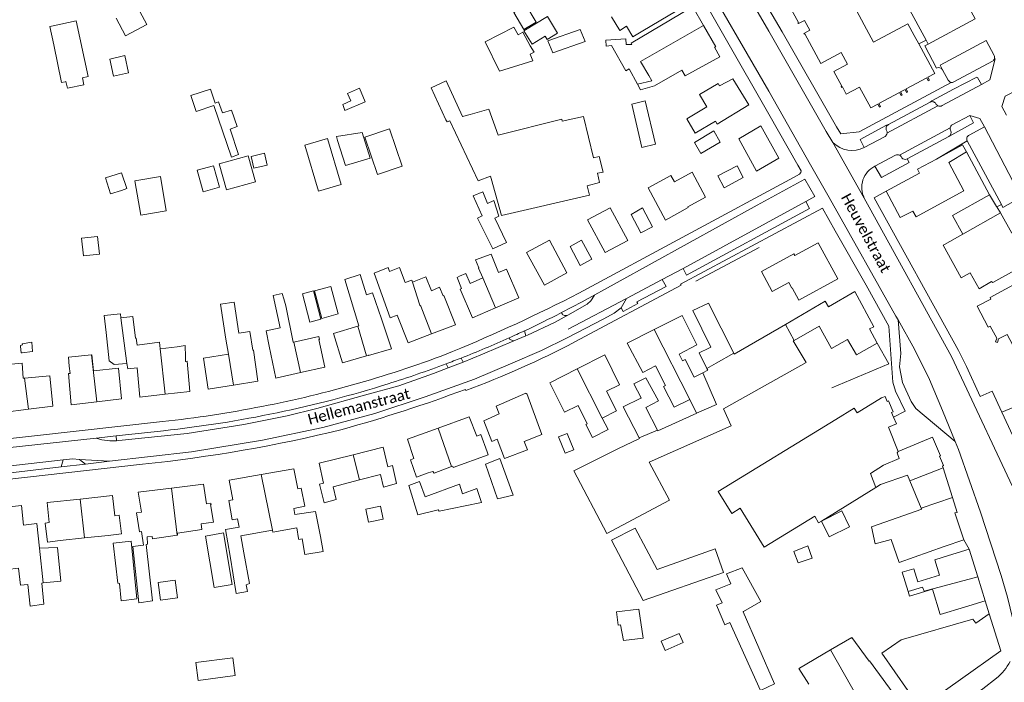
# Model space of a CAD drawing. Extents: x 177628 to 188968, y 384226 to 390673.
# Tile 122 of 256: x 182826 to 183055, y 385870 to 386023. Entities that reach past the tile are written whole.
import ezdxf

# ---------------------------------------------------------------- set-up
doc = ezdxf.new("R2010")
doc.units = 0
for name, color, linetype, lineweight in [('B01_F', 14, 'Continuous', 9), ('B01_T', 14, 'Continuous', 9), ('B02_F', 14, 'Continuous', 9), ('B02_T', 14, 'Continuous', 9), ('B07_D', 14, 'Continuous', 9), ('B11_F', 14, 'Continuous', 9), ('B11_S', 14, 'Continuous', 9), ('B14_D', 14, 'Continuous', 9), ('B14_F', 14, 'Continuous', 9), ('T01_F', 253, 'Continuous', 9), ('T02_F', 253, 'RASTER', 9), ('T03_T', 253, 'Continuous', 9), ('T04_F', 253, 'HAAG', 9), ('V00_F', 8, 'Continuous', 9), ('V00_T', 8, 'Continuous', 9), ('Z06', 7, 'Continuous', 9)]:
    doc.layers.add(name, color=color, linetype=linetype, lineweight=lineweight)
doc.styles.add('Legend', font='calibri.ttf')
doc.linetypes.add('HAAG', pattern='A,4,-1,[5,TOPOCAD.SHX,S=0.35,R=0,X=-0.35,Y=-0.35],-1', length=6)
doc.linetypes.add('RASTER', pattern='A,4,-1,[4,TOPOCAD.SHX,S=0.5,R=0,X=-0.5,Y=0],-1', length=6)

msp = doc.modelspace()

# ---------------------------------------------------------------- linework, layer by layer
at = {"layer": 'B01_F', "linetype": 'Continuous'}
for points in [[(182970.451, 386020.417), (182968.458, 386019.209)], [(182924.504, 385959.157), (182923.675, 385961.137)], [(182908.143, 385959.89), (182910.165, 385953.829)], [(182879.686, 385950.865), (182880.328, 385946.525)], [(182883.457, 385951.027), (182884.152, 385947.48)], [(182851.168, 385943.433), (182851.349, 385942.237), (182853.515, 385942.458)], [(182988.308, 385913.747), (183015.57, 385930.486)], [(182934.948, 385922.299), (182934.701, 385922.983)], [(182875.08, 385898.761), (182874.048, 385904.98), (182877.15, 385905.541)], [(182853.889, 385887.958), (182852.537, 385900.998), (182855.035, 385901.326)], [(183030.213, 385897.345), (183040.676, 385900.999)], [(183038.515, 385897.973), (183041.671, 385898.938)], [(182876.511, 385890.138), (182875.08, 385898.761)], [(183039.77, 385885.226), (183045.418, 385886.954)], [(183030.737, 385879.419), (183047.329, 385884.213), (183048.04, 385883.214)], [(183023.373, 385874.547), (183023.252, 385874.458), (183019.251, 385879.926)], [(183026.218, 385876.274), (183032.228, 385867.637)]]:
    msp.add_lwpolyline(points, dxfattribs=at)
at = {"layer": 'B01_T', "linetype": 'Continuous'}
for points in [[(183006.428, 386045.397), (183008.878, 386046.639), (183024.283, 386017.979), (183032.263, 386022.269), (183033.752, 386019.522)], [(182978.519, 386032.619), (182981.804, 386027.114), (182974.996, 386023.051)], [(183003.217, 386029.344), (183006.922, 386022.548), (183006.764, 386022.462), (183006.864, 386022.278), (183008.269, 386023.044), (183009.513, 386020.761), (183008.109, 386019.995), (183008.209, 386019.811), (183008.367, 386019.897), (183012.043, 386013.04), (183016.799, 386015.597), (183018.253, 386012.893), (183015.129, 386011.198), (183016.979, 386007.745), (183016.792, 386007.68), (183016.875, 386007.506), (183017.121, 386007.638), (183017.943, 386005.931), (183021.08, 386007.576), (183023.689, 386002.748), (183025.281, 386003.605), (183025.66, 386002.901), (183025.895, 386003.036), (183025.52, 386003.734), (183030.31, 386006.312), (183030.689, 386005.608), (183030.921, 386005.739), (183030.544, 386006.438), (183031.605, 386007.009), (183031.976, 386006.319), (183032.209, 386006.434), (183031.833, 386007.132), (183036.634, 386009.716), (183037.007, 386009.021), (183037.255, 386009.145), (183036.877, 386009.847), (183038.491, 386010.716), (183034.799, 386017.576)], [(182984.888, 386021.81), (182982.462, 386025.997), (182981.89, 386025.669), (182981.771, 386025.878), (182968.068, 386017.759), (182968.254, 386017.444)], [(182970.451, 386020.417), (182974.996, 386023.051)], [(182973.511, 386007.848), (182979.882, 386011.455), (182980.615, 386010.165), (182988.653, 386014.549), (182987.451, 386016.789), (182987.694, 386016.929), (182984.888, 386021.81)], [(183034.799, 386017.576), (183033.752, 386019.522)], [(182995.39, 386003.455), (182991.686, 386009.498), (182988.581, 386007.841), (182988.261, 386008.397), (182983.928, 386005.881), (182985.635, 386002.949), (182981.006, 386000.209), (182982.946, 385996.877), (182987.623, 385999.655), (182988.01, 385998.991), (182995.39, 386003.455)], [(183002.355, 385991.055), (182997.193, 385988.102), (182993.033, 385995.592), (182998.155, 385998.577), (183002.355, 385991.055)], [(183038.874, 385990.879), (183044.912, 385994.157), (183045.843, 385992.526)], [(183038.874, 385990.879), (183034.482, 385988.512), (183034.97, 385987.606), (183027.221, 385983.429)], [(182981.33, 385979.613), (182976.08, 385976.731), (182972.03, 385984.206), (182977.316, 385987.073), (182978.118, 385985.582)], [(182982.257, 385987.809), (182985.346, 385982.069), (182981.226, 385979.807)], [(183027.221, 385983.429), (183030.513, 385977.322), (183033.427, 385978.815), (183034.194, 385977.44), (183043.375, 385982.532)], [(182967.293, 385972.018), (182962.069, 385969.214), (182957.982, 385976.755), (182963.226, 385979.555), (182967.293, 385972.018)], [(182981.226, 385979.807), (182981.33, 385979.613)], [(183053.738, 385978.368), (183056.348, 385973.671)], [(182953.203, 385964.482), (182948.018, 385961.632), (182943.856, 385969.171), (182949.155, 385972.06), (182953.203, 385964.482)], [(183040.784, 385971.09), (183045.02, 385973.445)], [(183016.005, 385963.064), (183011.475, 385971.477), (183006.018, 385968.539), (183005.818, 385968.911), (182998.29, 385964.83), (183000.777, 385960.184), (183004.627, 385962.27), (183005.356, 385960.957), (183005.398, 385960.979), (183006.95, 385958.166), (183016.005, 385963.064)], [(183064.265, 385969.06), (183052, 385962.225), (183051.714, 385962.421), (183051.662, 385962.52), (183048.789, 385960.787), (183046.727, 385964.498), (183044.63, 385963.333), (183040.429, 385970.893), (183040.784, 385971.09)], [(182937.348, 385964.573), (182939.146, 385965.354), (182942.011, 385958.662), (182936.648, 385956.367)], [(183050.889, 385951.898), (183048.355, 385956.745), (183051.512, 385958.395), (183051.373, 385958.752), (183065.606, 385966.515)], [(182908.47, 385964.388), (182912.168, 385954.065), (182913.793, 385954.663)], [(182921.792, 385960.316), (182920.456, 385963.595), (182917.372, 385962.341)], [(182928.31, 385963.689), (182927.727, 385963.436)], [(182936.648, 385956.367), (182931.282, 385954.071), (182928.448, 385960.709), (182928.722, 385960.828)], [(182924.504, 385959.157), (182924.642, 385959.215), (182927.388, 385952.471), (182921.796, 385950.322)], [(183025.155, 385948.174), (183023.384, 385951.468), (183024.343, 385951.984), (183019.94, 385960.171), (183013.838, 385956.64)], [(183003.857, 385952.522), (183013.092, 385957.916), (183013.838, 385956.64)], [(182910.165, 385953.829), (182912.479, 385946.892), (182907.161, 385945.33), (182907.141, 385945.391), (182906.685, 385945.253)], [(182921.796, 385950.322), (182916.388, 385948.243), (182913.793, 385954.663)], [(182979.192, 385945.663), (182983.349, 385947.771), (182979.918, 385954.564), (182973.433, 385951.324)], [(182906.685, 385945.253), (182901.173, 385943.583), (182899.047, 385950.421), (182904.683, 385952.149)], [(182904.683, 385952.149), (182904.951, 385952.231)], [(182992.018, 385945.607), (183003.857, 385952.522)], [(183050.889, 385951.898), (183051.349, 385952.146), (183052.881, 385949.303), (183052.623, 385948.485), (183053.048, 385948.35), (183053.301, 385949.154), (183055.253, 385950.217), (183058.923, 385943.418), (183061.24, 385944.669), (183062.076, 385943.121), (183065.609, 385945.027), (183061.365, 385952.839)], [(182891.425, 385941.348), (182897.091, 385942.598), (182895.696, 385949.039), (182895.809, 385949.063), (182895.674, 385949.712), (182889.86, 385948.442)], [(182973.433, 385951.324), (182967.156, 385948.188), (182970.795, 385941.403), (182973.731, 385942.892)], [(182864.75, 385945.024), (182864.679, 385947.617), (182862.777, 385947.364)], [(182874.12, 385949.13), (182874.679, 385945.606)], [(182884.152, 385947.48), (182885.683, 385940.082), (182891.425, 385941.348)], [(182889.86, 385948.442), (182889.734, 385948.414)], [(183018.273, 385949.047), (183020.362, 385945.471), (183025.155, 385948.174)], [(182837.797, 385942.866), (182837.58, 385944.919)], [(182874.679, 385945.606), (182868.878, 385944.738)], [(182868.878, 385944.738), (182869.965, 385937.529), (182875.843, 385938.464)], [(182875.843, 385938.464), (182881.537, 385939.37), (182880.476, 385946.547), (182880.328, 385946.525)], [(182962.338, 385937.035), (182965.366, 385938.546), (182961.96, 385945.45), (182955.574, 385942.202)], [(182991.887, 385945.866), (182992.018, 385945.607)], [(182844.186, 385934.581), (182849.911, 385935.251), (182849.214, 385942.356), (182843.393, 385941.75)], [(182853.515, 385942.458), (182854.118, 385935.677), (182860.023, 385936.341)], [(182860.023, 385936.341), (182865.719, 385936.982), (182865.117, 385943.998), (182864.784, 385943.963), (182864.777, 385944.038)], [(182827.393, 385940.076), (182827.114, 385940.05)], [(182828.296, 385932.839), (182834.013, 385933.552), (182833.298, 385940.628), (182827.393, 385940.076)], [(182837.975, 385941.185), (182837.609, 385941.147), (182838.251, 385933.887), (182844.186, 385934.581)], [(182955.574, 385942.202), (182949.268, 385938.994), (182952.667, 385932.209), (182955.78, 385933.762)], [(182822.126, 385939.419), (182821.657, 385939.376), (182822.362, 385932.099), (182828.296, 385932.839)], [(182937.484, 385931.773), (182936.814, 385933.543), (182943.685, 385936.588), (182943.74, 385936.418), (182943.92, 385936.489), (182947.394, 385927.009), (182943.278, 385925.414)], [(183028.944, 385930.996), (183028.466, 385932.076), (183028.867, 385932.243), (183027.777, 385934.795), (183027.476, 385934.672), (183026.993, 385935.831), (183026.15, 385935.489), (183020.495, 385932.018), (183019.829, 385933.101), (183015.57, 385930.486)], [(183056.575, 385926.721), (183063.019, 385929.542), (183065.554, 385924.211), (183071.51, 385927.306), (183064.634, 385936.579), (183054.044, 385932.213)], [(182934.701, 385922.983), (182933.233, 385926.968), (182932.287, 385926.627), (182930.538, 385931.065), (182923.3, 385928.472)], [(182935.756, 385925.408), (182933.941, 385930.202), (182937.484, 385931.773)], [(183030.04, 385923.06), (183027.741, 385928.667), (183029.622, 385929.466), (183028.944, 385930.996)], [(183054.044, 385932.213), (183056.575, 385926.721)], [(182923.3, 385928.472), (182916.204, 385925.929), (182917.683, 385921.433), (182916.919, 385921.151), (182918.344, 385917.129), (182921.051, 385918.115)], [(183040.452, 385919.298), (183040.33, 385919.69), (183040.54, 385919.78), (183039.61, 385921.98), (183039.8, 385922.07), (183037.99, 385926.41), (183030.04, 385923.06)], [(182903.613, 385922.307), (182895.724, 385920.357), (182896.761, 385915.735), (182895.842, 385915.499), (182896.884, 385911.19), (182899.685, 385911.908), (182898.961, 385914.903), (182905.059, 385916.461)], [(182903.613, 385922.307), (182910.565, 385924.026), (182911.667, 385919.528), (182912.709, 385919.804), (182913.705, 385915.62), (182910.645, 385914.825), (182909.951, 385917.711), (182905.059, 385916.461)], [(182882.282, 385917.711), (182874.865, 385916.427), (182875.698, 385911.877), (182874.754, 385911.694), (182875.587, 385907.192), (182876.828, 385907.425)], [(182889.838, 385909.871), (182892.379, 385910.349), (182891.593, 385914.541), (182890.79, 385914.39), (182889.832, 385919.019), (182882.282, 385917.711)], [(183042.596, 385912.404), (183040.452, 385919.298)], [(182868.356, 385906.25), (182871.203, 385906.69), (182870.57, 385910.761), (182870.697, 385910.78), (182870.652, 385911.071), (182869.576, 385910.899), (182868.881, 385915.453), (182861.479, 385914.572)], [(182840.321, 385912.037), (182847.804, 385912.834), (182848.357, 385908.165), (182849.378, 385908.298), (182849.89, 385903.995), (182846.809, 385903.616)], [(182861.479, 385914.572), (182853.766, 385913.629), (182854.536, 385908.993), (182853.401, 385908.808), (182854.107, 385904.437), (182854.519, 385904.501)], [(182827.209, 385906.004), (182826.671, 385910.522), (182819.067, 385909.708)], [(182835.669, 385902.398), (182832.714, 385902.046), (182832.232, 385906.465), (182833.123, 385906.574), (182832.673, 385911.222), (182840.321, 385912.037)], [(183042.596, 385912.404), (183043.67, 385908.95), (183043.16, 385908.8), (183045.26, 385902.6)], [(182894.866, 385909.156), (182890.111, 385908.417)], [(182827.209, 385906.004), (182830.248, 385906.375), (182830.89, 385900.616)], [(182890.579, 385905.39), (182890.972, 385902.846)], [(182890.972, 385902.846), (182891.002, 385902.649), (182891.778, 385902.779)], [(183045.26, 385902.6), (183040.676, 385900.999)], [(183046.495, 385900.413), (183041.671, 385898.938)], [(183048.453, 385894.012), (183046.495, 385900.413)], [(183048.453, 385894.012), (183050.168, 385888.407)], [(183050.168, 385888.407), (183045.418, 385886.954)], [(183051.126, 385885.412), (183053.79, 385876.87), (183035.1, 385863.51)], [(183048.04, 385883.214), (183051.126, 385885.412)], [(183023.373, 385874.547), (183032.675, 385861.835)]]:
    msp.add_lwpolyline(points, dxfattribs=at)
at = {"layer": 'B02_F', "linetype": 'Continuous'}
for points in [[(182834.042, 386021.76), (182839.355, 386022.953)], [(182833.259, 386021.584), (182834.042, 386021.76)], [(182982.755, 385994.753), (182984.269, 385992.176), (182988.753, 385994.813), (182987.239, 385997.39), (182982.755, 385994.753)], [(182983.878, 385945.935), (182986.118, 385947.054)], [(182986.118, 385947.054), (182986.593, 385947.291)], [(182848.167, 385943.202), (182851.168, 385943.433)], [(182970.356, 385935.435), (182970.444, 385935.479), (182968.716, 385938.787), (182971.523, 385940.144)], [(182966.276, 385933.418), (182970.356, 385935.435)], [(182934.278, 385920.149), (182937.624, 385921.428), (182940.746, 385912.913)], [(182918.999, 385916.074), (182916.519, 385915.201), (182918.604, 385908.401)], [(182875.553, 385892.245), (182873.569, 385904.2), (182869.366, 385903.39)], [(182853.491, 385888.89), (182852.104, 385902.262), (182847.95, 385901.831)]]:
    msp.add_lwpolyline(points, dxfattribs=at)
at = {"layer": 'B02_T', "linetype": 'Continuous'}
for points in [[(182957.074, 386000.738), (182952.101, 385999.665), (182951.997, 386000.142), (182937.246, 385996.42)], [(182994.096, 385986.596), (182992.711, 385989.335), (182988.157, 385986.95), (182989.7, 385984.197), (182994.096, 385986.596)], [(182935.462, 385986.921), (182935.633, 385986.399), (182938.012, 385977.763), (182958.466, 385982.531), (182957.925, 385984.673)], [(183045.02, 385973.445), (183042.596, 385977.802), (183051.2, 385982.578)], [(183051.2, 385982.578), (183052.829, 385979.874), (183052.888, 385979.777)], [(182970.727, 385979.538), (182973.027, 385975.197), (182970.332, 385973.769), (182968.06, 385978.058)], [(183052.888, 385979.777), (183053.738, 385978.368)], [(182956.554, 385972.063), (182958.944, 385967.653), (182956.276, 385966.207), (182953.912, 385970.569)], [(182986.593, 385947.291), (182982.37, 385955.75), (182986, 385957.48), (182991.887, 385945.866)], [(182830.89, 385900.616), (182835.096, 385900.818)]]:
    msp.add_lwpolyline(points, dxfattribs=at)
at = {"layer": 'B07_D', "linetype": 'Continuous'}
for points in [[(182984.888, 386021.81), (182970.29, 386013.52), (182972.16, 386010.229), (182972.891, 386009.03), (182969.594, 386008.231)], [(183045.02, 385973.445), (183053.738, 385978.368)], [(182936.648, 385956.367), (182933.678, 385963.306)], [(182917.372, 385962.341), (182919.057, 385956.986), (182919.285, 385956.741), (182921.796, 385950.322)], [(182849.763, 385954.022), (182851.168, 385943.433)], [(182904.683, 385952.149), (182906.685, 385945.253)], [(183003.857, 385952.522), (183005.865, 385948.815)], [(182973.433, 385951.324), (182981.672, 385935.117)], [(182889.86, 385948.442), (182891.425, 385941.348)], [(182844.186, 385934.581), (182842.91, 385945.489)], [(182860.023, 385936.341), (182858.887, 385946.846)], [(182875.843, 385938.464), (182874.679, 385945.606)], [(182991.887, 385945.866), (182987.776, 385943.525)], [(182985.68, 385942.326), (182987.776, 385943.525)], [(182827.393, 385940.076), (182828.296, 385932.839)], [(182955.574, 385942.202), (182961.392, 385930.823)], [(182983.263, 385931.98), (182987.859, 385933.941), (182984.745, 385941.326)], [(182923.3, 385928.472), (182926.413, 385919.557)], [(182969.967, 385926.198), (182974.175, 385928.03)], [(182905.059, 385916.461), (182903.613, 385922.307)], [(183024.867, 385914.719), (183023.583, 385917.993), (183026.587, 385919.887), (183030.225, 385921.462), (183029.744, 385922.721), (183030.04, 385923.06)], [(182882.282, 385917.711), (182884.906, 385904.807)], [(183040.452, 385919.298), (183032.706, 385916.27)], [(182861.479, 385914.572), (182862.818, 385903.64)], [(182840.321, 385912.037), (182841.283, 385903.012)], [(183035.368, 385909.932), (183042.596, 385912.404)], [(182831.703, 385892.566), (182830.89, 385900.616)], [(183048.453, 385894.012), (183036.071, 385890.642), (183035.642, 385891.573), (183032.331, 385890.611)], [(183014.319, 385877.04), (183025.403, 385857.588)]]:
    msp.add_lwpolyline(points, dxfattribs=at)
at = {"layer": 'B11_F', "linetype": 'Continuous'}
for points in [[(182853.113, 385949.31), (182852.545, 385954.336), (182849.763, 385954.022)], [(182823.628, 385941.932), (182823.498, 385943.213), (182826.837, 385943.545), (182826.962, 385942.373)], [(182827.114, 385940.05), (182826.962, 385942.373)], [(182961.392, 385930.823), (182962.778, 385928.192), (182959.127, 385926.321), (182957.619, 385929.332), (182957.867, 385929.473), (182955.78, 385933.762)], [(182894.866, 385909.156), (182896.077, 385903.311)], [(182891.778, 385902.779), (182892.445, 385899.181), (182896.659, 385899.905), (182896.077, 385903.311)]]:
    msp.add_lwpolyline(points, dxfattribs=at)
at = {"layer": 'B11_S', "linetype": 'Continuous'}
for points in [[(182848.647, 386023.536), (182850.789, 386019.459), (182855.759, 386022.047), (182853.632, 386026.132)], [(182968.458, 386019.209), (182967.017, 386021.682), (182965.44, 386020.686), (182963.524, 386023.847)], [(182968.254, 386017.444), (182966.913, 386017.463), (182966.867, 386018.731), (182962.223, 386018.436), (182962.313, 386017.093), (182963.532, 386017.249), (182966.873, 386011.345), (182967.662, 386011.828), (182969.594, 386008.231)], [(182969.594, 386008.231), (182970.278, 386006.957), (182973.511, 386007.848)], [(183043.375, 385982.532), (183045.258, 385983.531), (183041.733, 385990.051), (183045.843, 385992.526)], [(182982.257, 385987.809), (182978.118, 385985.582)], [(182932.698, 385965.597), (182932.799, 385965.641), (182931.993, 385967.504), (182935.595, 385968.851), (182937.348, 385964.573)], [(182908.47, 385964.388), (182911.741, 385965.719), (182912.087, 385964.769), (182914.338, 385965.697), (182915.683, 385962.226), (182917.199, 385962.816), (182917.372, 385962.341)], [(182933.678, 385963.306), (182932.698, 385965.597)], [(182904.951, 385952.231), (182901.689, 385962.971), (182905.259, 385964.092), (182906.749, 385959.408), (182908.143, 385959.89)], [(182928.722, 385960.828), (182927.727, 385963.436)], [(182928.31, 385963.689), (182929.779, 385964.328)], [(182929.779, 385964.328), (182930.752, 385962.054), (182933.678, 385963.306)], [(182923.675, 385961.137), (182921.792, 385960.316)], [(182883.457, 385951.027), (182886.677, 385951.702), (182885.054, 385959.232), (182887.168, 385959.678), (182887.562, 385958.459)], [(182887.562, 385958.459), (182888.003, 385956.844)], [(182879.686, 385950.865), (182877.124, 385950.486), (182876.056, 385957.709), (182872.835, 385957.233), (182874.12, 385949.13)], [(182888.003, 385956.844), (182889.734, 385948.414)], [(183005.865, 385948.815), (183011.674, 385952.107), (183014.54, 385946.939), (183018.273, 385949.047)], [(182853.113, 385949.31), (182853.283, 385949.335), (182853.54, 385947.744), (182858.698, 385948.4), (182858.887, 385946.846)], [(182858.887, 385946.846), (182862.777, 385947.364)], [(182969.967, 385926.198), (182970.041, 385926.054), (182965, 385923.686), (182954.804, 385918.613), (182962.46, 385904.009), (182976.964, 385911.803), (182972.259, 385920.565), (182991.286, 385929.011), (182989.486, 385932.966), (183008.698, 385943.678), (183005.656, 385948.697), (183005.865, 385948.815)], [(182837.58, 385944.919), (182842.91, 385945.489)], [(182842.91, 385945.489), (182842.984, 385945.497), (182843.393, 385941.75)], [(182864.75, 385945.024), (182864.777, 385944.038)], [(182979.192, 385945.663), (182979.999, 385944.072), (182980.594, 385944.374), (182982.667, 385940.289), (182984.745, 385941.326)], [(182837.975, 385941.185), (182837.797, 385942.866)], [(182981.672, 385935.117), (182978.096, 385933.304), (182975.627, 385938.17), (182976.024, 385938.372), (182973.731, 385942.892)], [(182984.745, 385941.326), (182985.893, 385941.899), (182985.68, 385942.326)], [(182962.338, 385937.035), (182964.664, 385932.501)], [(182983.263, 385931.98), (182981.672, 385935.117)], [(182964.664, 385932.501), (182961.392, 385930.823)], [(182974.175, 385928.03), (182974.283, 385927.841), (182983.292, 385931.923), (182983.263, 385931.98)], [(182943.278, 385925.414), (182944.039, 385923.45), (182938.738, 385921.443), (182937.051, 385925.898), (182935.756, 385925.408)], [(182926.413, 385919.557), (182926.709, 385919.668), (182926.824, 385919.345), (182934.948, 385922.299)], [(182921.051, 385918.115), (182922.087, 385918.451), (182922.373, 385918.044), (182926.413, 385919.557)], [(183032.706, 385916.27), (183032.157, 385917.577), (183025.934, 385915.374), (183024.867, 385914.719)], [(183035.368, 385909.932), (183032.706, 385916.27)], [(183012.202, 385906.938), (183011.569, 385906.553), (183010.656, 385908.04), (182998.963, 385900.861), (182993.4, 385909.922), (182991.408, 385908.699), (182988.308, 385913.747)], [(183024.867, 385914.719), (183012.202, 385906.938)], [(182890.111, 385908.417), (182889.838, 385909.871)], [(183026.954, 385906.676), (183035.484, 385909.655), (183035.368, 385909.932)], [(182862.818, 385903.64), (182862.873, 385903.648), (182862.875, 385904.126), (182868.553, 385904.934), (182868.356, 385906.25)], [(182876.828, 385907.425), (182877.15, 385905.541)], [(183026.954, 385906.676), (183023.867, 385905.628), (183024.691, 385901.628), (183028.353, 385902.67)], [(182841.283, 385903.012), (182846.809, 385903.616)], [(182853.889, 385887.958), (182857.119, 385888.424), (182855.614, 385901.492), (182855.968, 385901.576), (182855.823, 385903.248), (182857.034, 385903.368), (182857.117, 385902.807), (182862.818, 385903.64)], [(182854.519, 385904.501), (182855.035, 385901.326)], [(182878.287, 385899.586), (182877.565, 385903.524), (182884.906, 385904.807)], [(182890.579, 385905.39), (182885.006, 385904.377), (182884.906, 385904.807)], [(182835.669, 385902.398), (182841.283, 385903.012)], [(183030.213, 385897.345), (183028.353, 385902.67)], [(182820.037, 385900.621), (182820.267, 385900.645), (182820.845, 385895.422), (182826.041, 385895.972), (182826.514, 385892.042), (182828.21, 385892.183), (182828.714, 385887.166), (182831.851, 385887.634), (182831.41, 385892.533), (182831.703, 385892.566)], [(182876.511, 385890.138), (182879.102, 385890.609), (182878.848, 385892.133), (182879.592, 385892.469), (182878.287, 385899.586)], [(183038.515, 385897.973), (183039.616, 385894.371), (183034.573, 385892.829), (183033.644, 385895.867), (183030.974, 385895.05), (183032.331, 385890.611)], [(183032.331, 385890.611), (183032.678, 385889.477), (183037.975, 385891.097), (183039.77, 385885.226)], [(183019.251, 385879.926), (183014.319, 385877.04)], [(183030.737, 385879.419), (183026.218, 385876.274)], [(183014.319, 385877.04), (183007.16, 385872.851)], [(183007.16, 385872.851), (183006.959, 385872.733), (183009.289, 385869.097)]]:
    msp.add_lwpolyline(points, dxfattribs=at)
at = {"layer": 'B14_D', "linetype": 'Continuous'}
msp.add_lwpolyline([(182826.861, 385945.956), (182826.662, 385945.934), (182826.481, 385947.381), (182826.463, 385947.38)], dxfattribs=at)
at = {"layer": 'B14_F', "linetype": 'Continuous'}
for points in [[(182943.19, 386020.888), (182940.881, 386024.897), (182943.7, 386026.674), (182946.078, 386022.633)], [(182839.355, 386022.953), (182842.196, 386010.017), (182840.82, 386009.717), (182841.148, 386008.091), (182837.351, 386007.282), (182837.017, 386008.844), (182836.805, 386008.799)], [(182943.19, 386020.888), (182946.078, 386022.633)], [(182943.219, 386020.607), (182948.693, 386023.914), (182951.008, 386020.081), (182948.599, 386018.626), (182948.162, 386019.348), (182945.098, 386017.497), (182943.219, 386020.607)], [(182834.23, 386017.35), (182833.259, 386021.584)], [(182937.532, 386011.234), (182934.257, 386018.069), (182940.885, 386021.444), (182941.891, 386019.668), (182942.933, 386020.306)], [(182942.933, 386020.306), (182944.653, 386017.158)], [(182957.415, 386018.142), (182956.306, 386020.899), (182948.8, 386018.304), (182949.909, 386015.547), (182957.415, 386018.142)], [(182834.23, 386017.35), (182836.012, 386008.63)], [(182944.653, 386017.158), (182945.613, 386015.664), (182944.69, 386015.17), (182945.326, 386013.621), (182937.532, 386011.234)], [(182847.173, 386014.07), (182850.655, 386014.881), (182851.547, 386010.874), (182848.065, 386010.063), (182847.173, 386014.07)], [(182836.805, 386008.799), (182836.012, 386008.63)], [(182925.147, 386000.01), (182921.731, 386007.428), (182925.209, 386009), (182929.005, 386000.78)], [(182871.341, 386003.294), (182867.19, 386001.921), (182865.975, 386005.597), (182870.533, 386007.104)], [(182870.533, 386007.104), (182871.607, 386003.853)], [(182902.339, 386006.053), (182903.099, 386004.356), (182901.258, 386003.545), (182901.727, 386002.159), (182906.428, 386004.113), (182905.079, 386007.289), (182902.339, 386006.053)], [(182871.341, 386003.294), (182875.383, 385991.295), (182877.052, 385991.923), (182875.069, 385997.825), (182876.739, 385998.415), (182875.433, 386002.182), (182873.333, 386001.558), (182872.38, 386004.164), (182871.607, 386003.853)], [(182971.359, 386004.376), (182973.721, 385994.317), (182970.599, 385993.585), (182968.238, 386003.643), (182971.359, 386004.376)], [(182930.791, 386001.221), (182935.077, 386002.469), (182937.246, 385996.42)], [(182935.462, 385986.921), (182932.598, 385985.849), (182926.015, 385999.759), (182925.393, 385999.476), (182925.147, 386000.01)], [(182929.005, 386000.78), (182929.036, 386000.712), (182929.862, 386000.951)], [(182929.862, 386000.951), (182930.791, 386001.221)], [(182957.925, 385984.673), (182960.738, 385985.471), (182960.284, 385987.569), (182961.593, 385987.83), (182960.685, 385991.466), (182959.379, 385991.147), (182957.074, 386000.738)], [(182915.01, 385989.209), (182909.303, 385987.26), (182906.34, 385995.925), (182912.047, 385997.874), (182915.01, 385989.209)], [(182892.39, 385994.076), (182897.645, 385995.638), (182900.811, 385984.977), (182895.556, 385983.415), (182892.39, 385994.076)], [(182905.718, 385997.034), (182899.748, 385996.129), (182899.965, 385995.216)], [(182901.818, 385989.372), (182899.965, 385995.216)], [(182905.718, 385997.034), (182907.599, 385991.098)], [(182874.246, 385983.717), (182872.571, 385989.779), (182879.266, 385991.649), (182880.941, 385985.587), (182874.246, 385983.717)], [(182880.614, 385988.728), (182879.977, 385991.507), (182883.061, 385992.207), (182883.698, 385989.428), (182880.614, 385988.728)], [(182901.818, 385989.372), (182907.599, 385991.098)], [(182867.485, 385988.298), (182871.261, 385989.331), (182872.635, 385984.328), (182868.859, 385983.295), (182867.485, 385988.298)], [(182847.37, 385982.775), (182846.192, 385986.519), (182849.923, 385987.719), (182851.113, 385984.056), (182849.93, 385983.602)], [(182853.022, 385985.848), (182858.931, 385986.821), (182860.262, 385978.874), (182854.353, 385977.901), (182853.022, 385985.848)], [(182849.93, 385983.602), (182847.37, 385982.775)], [(182934.764, 385980.541), (182933.665, 385983.313), (182931.421, 385982.374), (182933.516, 385977.717), (182932.439, 385977.207), (182936.036, 385970.074)], [(182936.496, 385977.165), (182937.412, 385977.669), (182936.22, 385981.287), (182934.764, 385980.541)], [(182968.06, 385978.058), (182970.727, 385979.538)], [(182936.036, 385970.074), (182939.153, 385971.492), (182936.496, 385977.165)], [(182844.328, 385972.933), (182840.639, 385972.542), (182841.109, 385968.422), (182844.798, 385968.813), (182844.328, 385972.933)], [(182956.554, 385972.063), (182953.912, 385970.569)], [(182898.41, 385961.322), (182900.132, 385954.946), (182896.393, 385953.936), (182894.671, 385960.312), (182898.41, 385961.322)], [(182894.399, 385960.305), (182896.108, 385953.728), (182893.601, 385953.077), (182891.892, 385959.654), (182894.399, 385960.305)], [(182849.763, 385954.022), (182849.651, 385955.013), (182845.876, 385954.587), (182846.324, 385950.619)], [(182848.167, 385943.202), (182847.063, 385944.077), (182846.324, 385950.619)], [(182826.861, 385945.956), (182829.263, 385946.224), (182829.073, 385948.401), (182826.897, 385948.05), (182826.952, 385947.758), (182826.459, 385947.625), (182826.463, 385947.38)], [(182985.68, 385942.326), (182983.878, 385945.935)], [(182971.523, 385940.144), (182974.414, 385934.802), (182971.479, 385933.288)], [(182966.276, 385933.418), (182969.967, 385926.198)], [(182971.479, 385933.288), (182974.175, 385928.03)], [(182953.218, 385927.267), (182954.765, 385923.48), (182952.771, 385922.665), (182951.224, 385926.452), (182953.218, 385927.267)], [(182934.278, 385920.149), (182937.087, 385912.117), (182940.746, 385912.913)], [(182928.987, 385913.233), (182928.272, 385915.464), (182920.29, 385912.519), (182918.999, 385916.074)], [(182929.589, 385910.463), (182933.393, 385911.263), (182932.276, 385914.455), (182928.987, 385913.233)], [(182907.194, 385906.684), (182906.559, 385909.664), (182909.935, 385910.38), (182910.571, 385907.4), (182907.194, 385906.684)], [(182918.604, 385908.401), (182923.372, 385909.534), (182923.536, 385909.19), (182929.589, 385910.463)], [(183012.202, 385906.938), (183014.009, 385903.277), (183018.753, 385905.618), (183016.948, 385909.276), (183012.202, 385906.938)], [(182987.558, 385900.483), (182989.538, 385894.97), (182970.906, 385888.49), (182963.558, 385902.47), (182969.025, 385905.297), (182974.1, 385895.661), (182987.558, 385900.483)], [(182847.95, 385901.831), (182849.036, 385892.497), (182849.438, 385892.475), (182849.826, 385888.419), (182853.491, 385888.89)], [(182869.366, 385903.39), (182871.363, 385891.484), (182875.553, 385892.245)], [(182831.703, 385892.566), (182835.835, 385893.025), (182835.096, 385900.818)], [(183005.805, 385899.863), (183009.057, 385901.152), (183010.051, 385898.349), (183006.846, 385897.235)], [(183006.846, 385897.235), (183005.805, 385899.863)], [(182991.183, 385892.386), (182990.177, 385894.666), (182993.849, 385896.059), (182998.181, 385888.244), (182994.166, 385885.972)], [(182862.347, 385893.205), (182858.411, 385892.684), (182858.955, 385888.58), (182862.891, 385889.101), (182862.347, 385893.205)], [(182994.166, 385885.972), (182994.068, 385885.916), (183001.311, 385869.18), (182998.062, 385867.602), (182990.976, 385883.381), (182989.822, 385882.902), (182987.852, 385887.393), (182989.221, 385887.991), (182987.755, 385890.997), (182991.183, 385892.386)], [(182969.897, 385886.513), (182964.722, 385885.89), (182965.11, 385882.793), (182965.633, 385882.832), (182966.283, 385879.209), (182970.866, 385879.783), (182969.897, 385886.513)], [(182975.039, 385879.084), (182975.943, 385876.947), (182980.162, 385878.732), (182979.258, 385880.869), (182975.039, 385879.084)], [(182875.724, 385875.22), (182876.284, 385871.098), (182867.661, 385869.974), (182867.101, 385874.096), (182875.724, 385875.22)]]:
    msp.add_lwpolyline(points, dxfattribs=at)
at = {"layer": 'T01_F', "linetype": 'Continuous'}
msp.add_lwpolyline([(183051.2, 385982.578), (183045.843, 385992.526)], dxfattribs=at)
at = {"layer": 'T02_F', "linetype": 'RASTER'}
msp.add_lwpolyline([(183014.626, 385937.827), (183027.842, 385943.37), (183025.155, 385948.174)], dxfattribs=at)
at = {"layer": 'T03_T', "linetype": 'Continuous'}
for points in [[(183032.269, 386026.268), (183036.478, 386018.442)], [(183036.478, 386018.442), (183034.799, 386017.576)]]:
    msp.add_lwpolyline(points, dxfattribs=at)
at = {"layer": 'T04_F', "linetype": 'HAAG'}
msp.add_lwpolyline([(182983.079, 385962.544), (182997.796, 385970.338)], dxfattribs=at)
at = {"layer": 'V00_F', "linetype": 'Continuous'}
for points in [[(183022.167, 385981.827), (183014.862, 385994.717)], [(183005.92, 385986.67), (183007.147, 385987.385), (183007.453, 385987.723), (183007.549, 385988.145), (183006.75, 385989.49)], [(183009.658, 385989.571), (183010.596, 385987.934)], [(183013.7, 385982.52), (183014.709, 385980.761)], [(182975.316, 385962.914), (182976.205, 385961.349)], [(182976.205, 385961.349), (182969.39, 385957.793), (182969.674, 385957.343), (182966.229, 385955.516), (182965.747, 385956.365)], [(182953.394, 385954.699), (182957.879, 385957.21), (182958.779, 385958.028), (182959.59, 385959.322)], [(182967.04, 385958.552), (182965.747, 385956.365)], [(182965.747, 385956.365), (182964.173, 385955.152), (182961.763, 385953.805), (182953.251, 385949.41), (182947.298, 385946.497), (182940.124, 385943.353), (182931.753, 385939.866), (182920.291, 385935.721), (182908.631, 385931.85), (182896.599, 385928.603), (182882.615, 385925.726), (182866.103, 385922.998), (182847.11, 385920.803)], [(182943.674, 385949.898), (182944.025, 385950.049), (182950.289, 385952.96), (182953.394, 385954.699)], [(183043.252, 385925.381), (183034.101, 385933.033), (183033.04, 385934.645), (183031.025, 385939.098), (183030.323, 385942.671), (183030.594, 385945.748), (183029.976, 385953.61)], [(182940.881, 385948.701), (182939.988, 385949.002), (182939.764, 385949.401)], [(182940.881, 385948.701), (182943.674, 385949.898)], [(182943.325, 385951.032), (182943.674, 385949.898)], [(182929.105, 385943.813), (182933.645, 385945.599), (182940.881, 385948.701)], [(182928.646, 385944.722), (182929.105, 385943.813)], [(182848.71, 385925.561), (182849.302, 385925.576), (182865.161, 385927.236), (182878.246, 385929.357), (182888.316, 385931.355), (182895.21, 385933.055), (182906.269, 385936.132), (182914.186, 385938.276), (182922.281, 385941.129), (182925.629, 385942.446)], [(182925.629, 385942.446), (182925.174, 385943.386)], [(182925.629, 385942.446), (182929.105, 385943.813)], [(182848.71, 385925.561), (182848.63, 385926.682)], [(182844.062, 385926.184), (182845.305, 385925.743), (182847.185, 385925.523), (182848.71, 385925.561)], [(182734.532, 385907.912), (182761.847, 385911.144), (182811.122, 385916.591), (182835.932, 385919.495)], [(182836.357, 385921.091), (182835.932, 385919.495)], [(182835.932, 385919.495), (182841.555, 385920.153)], [(182841.555, 385920.153), (182840.136, 385921.24)], [(182841.555, 385920.153), (182847.11, 385920.803)]]:
    msp.add_lwpolyline(points, dxfattribs=at)
at = {"layer": 'V00_T', "linetype": 'Continuous'}
for points in [[(182942.265, 386106.075), (182971.327, 386056.064), (182972.745, 386053.502), (182983.23, 386035.63), (183000, 386006.644), (183009.658, 385989.571)], [(183000, 386001.323), (182969.05, 386055.58), (182957.086, 386075.9), (182957.54, 386076.163), (182949.67, 386089.818), (182942.991, 386086.177)], [(182972.278, 386068.307), (183000, 386020.56)], [(183032.269, 386026.268), (183043.149, 386032.144), (183047.884, 386023.425), (183036.974, 386017.544)], [(183000, 386025.646), (183003.088, 386020.418), (183015.743, 385998.36)], [(183013.347, 385997.239), (183000, 386020.56)], [(183036.974, 386017.544), (183036.478, 386018.442)], [(183040.302, 386011.603), (183039.772, 386012.617), (183050.407, 386018.359)], [(183052.259, 386014.905), (183050.407, 386018.359)], [(183036.974, 386017.544), (183036.161, 386017.128), (183038.921, 386011.988)], [(183042.96, 386008.762), (183051.858, 386013.559)], [(183049.355, 386008.193), (183051.289, 386009.249), (183052.499, 386014.095), (183052.34, 386014.156)], [(183040.302, 386011.603), (183041.627, 386009.155)], [(183042.279, 386008.659), (183020.976, 385997.2), (183016.698, 385996.74), (183015.743, 385998.36)], [(183037.437, 386004.07), (183037.791, 386004.344), (183042.871, 386007.08), (183048.22, 386009.864), (183048.439, 386009.799), (183049.355, 386008.193)], [(183040.182, 386003.267), (183049.355, 386008.193)], [(183055.101, 386001.051), (183054.056, 386003.034), (183054.848, 386005.447), (183057.673, 386006.962), (183060.058, 386006.231), (183067.527, 385992.118)], [(183027.756, 385998.874), (183037.437, 386004.07)], [(183027.424, 385996.849), (183039.248, 386003.229)], [(183006.75, 385989.49), (183000, 386001.323)], [(183041.778, 385996.137), (183047.508, 385999.287), (183046.598, 386001.012)], [(183042.535, 385998.844), (183046.598, 386001.012)], [(183046.598, 386001.012), (183048.968, 386000.295), (183050.024, 385998.33)], [(183014.862, 385994.717), (183013.347, 385997.239)], [(183022.136, 385993.577), (183021.171, 385995.44), (183027.334, 385998.712), (183027.756, 385998.874)], [(183030.306, 385991.784), (183042.063, 385998.121)], [(183042.21, 385997.415), (183042.148, 385997.577)], [(183050.024, 385998.33), (183046.451, 385996.424)], [(183050.024, 385998.33), (183058.568, 385982.051)], [(183022.136, 385993.577), (183026.961, 385996.125)], [(183032.08, 385990.902), (183041.778, 385996.137)], [(183046.045, 385995.127), (183038.874, 385990.879)], [(183046.045, 385995.127), (183053.954, 385980.361)], [(183024.629, 385989.212), (183029.393, 385991.76)], [(183024.629, 385989.212), (183026.114, 385986.566), (183032.533, 385990.069), (183032.08, 385990.902)], [(183030.761, 385991.33), (183030.857, 385991.185)], [(182955.99, 385959.76), (183005.92, 385986.67)], [(182997.345, 385980.165), (183008.403, 385986.197), (183010.712, 385982.16), (183008.595, 385981.003)], [(183010.596, 385987.934), (183013.7, 385982.52)], [(183054.044, 385932.213), (183051.78, 385937.07), (183049.04, 385935.79), (183045.84, 385942.78), (183044.04, 385946.49), (183024.467, 385981.848), (183027.221, 385983.429)], [(183023.314, 385979.719), (183022.167, 385981.827)], [(183053.954, 385980.361), (183054.314, 385979.673), (183058.568, 385982.051)], [(182955.05, 385948.46), (182979.71, 385961.6), (182979.55, 385961.87), (183012.46, 385979.48), (183015.42, 385974.26)], [(182997.345, 385980.165), (182956.765, 385957.802)], [(182980.182, 385965.478), (182980.924, 385963.965), (183009.469, 385979.389), (183008.595, 385981.003)], [(183008.595, 385981.003), (182980.182, 385965.478)], [(183014.709, 385980.761), (183029.46, 385954.48), (183029.976, 385953.61)], [(183023.314, 385979.719), (183042.42, 385945.12), (183058.866, 385909.961)], [(183053.954, 385980.361), (183052.888, 385979.777)], [(183015.42, 385974.26), (183022.58, 385961.66)], [(182975.316, 385962.914), (182980.182, 385965.478)], [(182967.04, 385958.552), (182975.316, 385962.914)], [(183022.58, 385961.66), (183027.85, 385952.13), (183028.75, 385939.11), (183029.38, 385937.02), (183031.63, 385932.41), (183028.944, 385930.996)], [(182953.47, 385951.4), (182967.04, 385958.552)], [(182951.938, 385955.256), (182956.765, 385957.802)], [(182952.03, 385955.088), (182951.938, 385955.256)], [(183029.976, 385953.61), (183033.792, 385946.768), (183037.279, 385939.752)], [(183037.279, 385939.752), (183040.324, 385932.591), (183043.252, 385925.381)], [(182929.68, 385937.46), (182929.785, 385937.192)], [(182720.54, 385914.461), (182859.444, 385929.981)], [(182848.63, 385926.682), (182844.062, 385926.184)], [(182859.62, 385927.88), (182848.63, 385926.682)], [(182844.062, 385926.184), (182740.781, 385914.924), (182728.574, 385913.594)], [(183043.252, 385925.381), (183043.97, 385923.561)], [(183043.97, 385923.561), (183049.094, 385908.993), (183053.889, 385894.313)], [(182720.885, 385905.03), (182730.902, 385906.104), (182854.802, 385920.122)], [(182734.34, 385909.459), (182836.357, 385921.091)], [(182836.357, 385921.091), (182838.539, 385921.34)], [(182838.539, 385921.34), (182840.136, 385921.24)], [(182840.136, 385921.24), (182847.11, 385920.803)], [(183045.26, 385902.6), (183046.495, 385900.413)], [(183053.889, 385894.313), (183055.345, 385889.271), (183056.62, 385884.181)], [(183051.126, 385885.412), (183050.168, 385888.407)], [(183052.842, 385870.491), (183049.62, 385868.06), (183046.587, 385865.882), (183043.527, 385863.742)]]:
    msp.add_lwpolyline(points, dxfattribs=at)
for centre, radius, start, end in [((183051.387, 386014.432), 0.992, 298.34262, 343.82463), ((183051.382, 386014.431), 0.997, 343.97865, 28.36579), ((183039.399, 386011.032), 1.069, 32.30292, 116.54189), ((183042.481, 386009.601), 0.964, 207.58088, 257.896), ((183042.484, 386009.607), 0.97, 257.7963, 299.40509), ((183037.915, 386003.193), 0.998, 19.11039, 118.57161), ((183039.672, 386004.204), 1.064, 220.04871, 246.49409), ((183039.676, 386004.218), 1.078, 246.63081, 298.0288), ((183028.171, 385997.993), 0.973, 115.2398, 210.46099), ((183026.345, 385997.028), 1.094, 350.55726, 25.53041), ((183041.314, 385997.006), 0.985, 298.09227, 24.55433), ((183043.047, 385997.996), 0.992, 172.76892, 204.9924), ((183043.043, 385997.997), 0.988, 120.95683, 172.76732), ((183026.33, 385997.039), 1.111, 304.63724, 350.16471), ((183046.86, 385995.584), 0.934, 115.93671, 209.29992), ((183019.269, 385999.058), 6.185, 224.56767, 297.61816), ((183029.872, 385990.898), 0.987, 63.93863, 119.07294), ((183029.869, 385990.891), 0.994, 26.19959, 63.92647), ((183031.646, 385991.811), 1.008, 218.44035, 295.502), ((183027.045, 385984.304), 5.471, 116.20703, 206.91842), ((182769.1, 386325.441), 410.671, 292.5661, 297.07047), ((182952.905, 385955.572), 1, 208.93248, 299.23221), ((182848.651, 386153.067), 230.618, 290.59799, 297.47504), ((182832.748, 386189.775), 261.053, 280.98168, 291.09249), ((182830.671, 386197.132), 270.804, 276.13666, 287.42606), ((182804.667, 386274.022), 359.03, 285.57795, 290.37708), ((182828.3, 386210.809), 282.55, 276.32826, 281.05451), ((182820.557, 386253.715), 335.346, 275.86122, 283.89432), ((183045.051, 385879.918), 12.229, 309.57166, 333.03314)]:
    msp.add_arc(centre, radius, start, end, dxfattribs=at)
at = {"layer": 'V00_T', "linetype": 'Continuous', "extrusion": (0, 0, -1)}
for centre, radius, start, end in [((-182834.934, 386182.942), 255.99, 242.80206, 244.94929), ((-182834.839, 386183.17), 256.236, 245.82751, 248.52499), ((-182834.267, 386184.438), 257.628, 244.95586, 245.82694), ((-182836.77, 386178.31), 251.008, 248.52905, 249.37824), ((-182835.183, 386182.248), 255.252, 249.35615, 252.53969)]:
    msp.add_arc(centre, radius, start, end, dxfattribs=at)

# ---------------------------------------------------------------- texts
at = {"layer": 'Z06', "linetype": 'Continuous', "style": 'Legend'}
for s, rotation, p in [('Heuvelstraat', 298.35896, (183016.675, 385982.055)), ('Hellemanstraat', 14.66187, (182893.495, 385929.245))]:
    msp.add_text(s, height=2.5, rotation=rotation, dxfattribs=at).set_placement(p)

doc.saveas('drawing.dxf')
